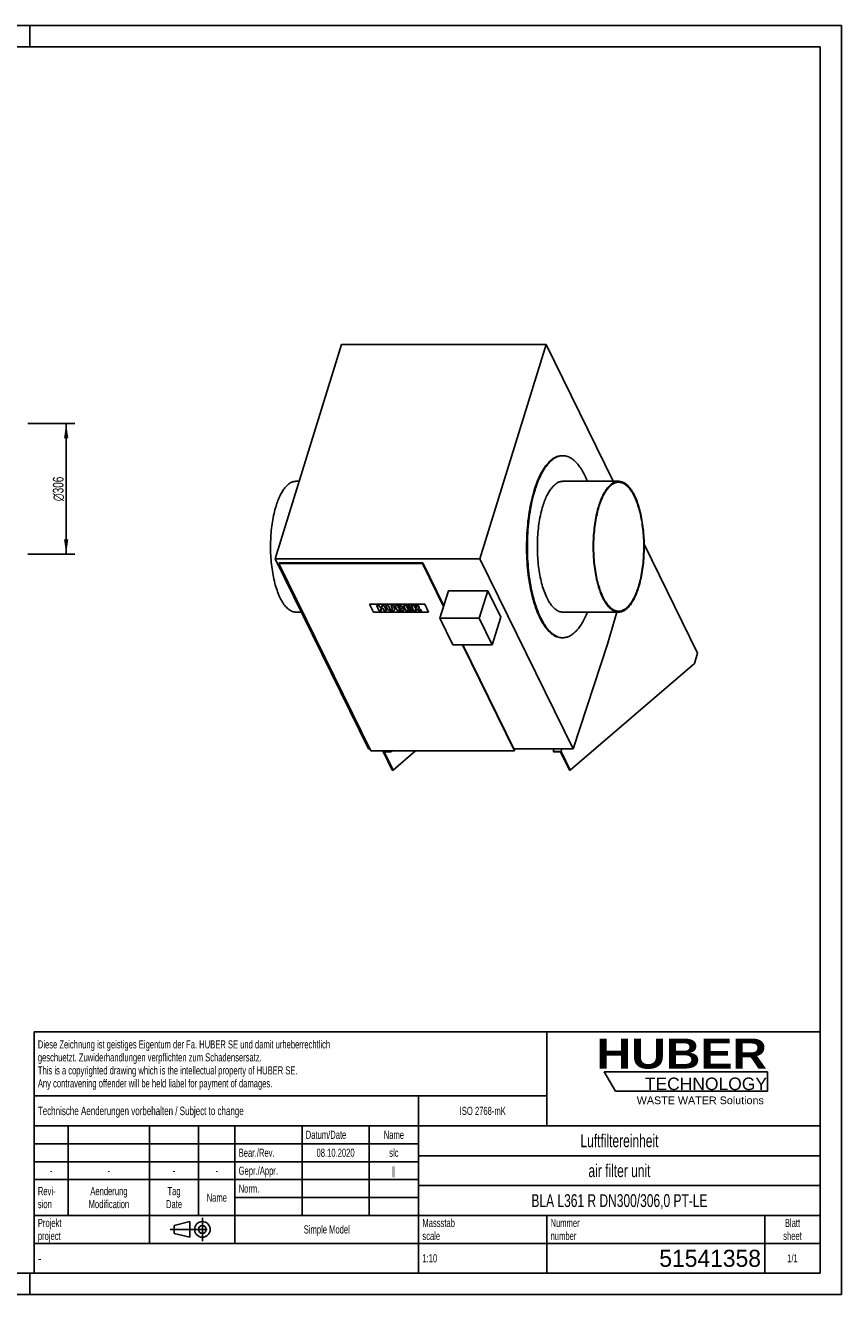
# Model space of a CAD drawing. Header units: millimetres. Extents: x 0 to 4200, y 0 to 2970.
# Tile 2 of 2: x 2290 to 4200, y 0 to 2970. Entities that reach past the tile are written whole.
import ezdxf

# ---------------------------------------------------------------- set-up
doc = ezdxf.new("R2010")
doc.units = ezdxf.units.MM
doc.header["$LTSCALE"] = 231
doc.linetypes.add('CENTER', pattern=[0.6, 0.375, -0.075, 0.075, -0.075])
doc.layers.get('0').update_dxf_attribs({"linetype": 'CONTINUOUS'})
for name, color, linetype in [('_2D-BEM', 7, 'CONTINUOUS'), ('_ACHSEN', 7, 'CONTINUOUS'), ('_KURVEN', 7, 'CONTINUOUS'), ('_ZEICHNUNGSELEM', 7, 'CONTINUOUS'), ('HUBER_Logo_BL0', 7, 'CONTINUOUS')]:
    doc.layers.add(name, color=color, linetype=linetype)
doc.styles.get("Standard").update_dxf_attribs({"font": 'txt', "width": 0.7})
doc.styles.add('TEXTSTYLE_2', font='ariblk.ttf')
doc.styles.add('TEXTSTYLE_3', font='arial.ttf')
doc.styles.add('TEXTSTYLE_4', font='gdt', dxfattribs={"width": 0.7})
doc.styles.add('TEXTSTYLE_5', font='txt', dxfattribs={"width": 0.8})
doc.styles.add('TEXTSTYLE_6', font='txt')
doc.dimstyles.new('DIMSTYLE_1', dxfattribs={"dimtxt": 25, "dimasz": 35, "dimexe": 2, "dimexo": 1, "dimtad": 1, "dimdec": 1, "dimtxsty": 'Standard', "dimblk": '_FILLED', "dimblk1": '_FILLED', "dimblk2": '_FILLED', "dimcen": 0.09, "dimadec": 1, "dimazin": 2, "dimtp": 0.5, "dimtm": 0.5, "dimtfac": 1, "dimtdec": 1, "dimtofl": 0, "dimtmove": 0, "dimatfit": 3, "dimldrblk": '_FILLED', "dimfxl": 1, "dimtolj": 1, "dimarcsym": 0})

# ---------------------------------------------------------------- blocks, each defined once
blk = doc.blocks.new('HUBER_LOGO_BL0', base_point=(3837.5, 503.7))
at = {"layer": 'HUBER_Logo_BL0', "color": 5, "linetype": 'Continuous'}
for p, q in [((4026.4, 521), (3643.9, 521)), ((3643.9, 521), (3670.9, 476)), ((4026.4, 521), (4026.4, 476)), ((3670.9, 476), (4026.4, 476))]:
    blk.add_line(p, q, dxfattribs=at)
at = {"layer": 'HUBER_Logo_BL0', "color": 2, "linetype": 'Continuous', "attachment_point": 3, "line_spacing_factor": 0.78}
for s, insert, char_height, width, style in [('HUBER\\P\\fArial;\\H29.25;TECHNOLOGY ', (4025.4, 599.1), 70.2, 387.672, 'TEXTSTYLE_2'), ('WASTE WATER Solutions', (4018, 463.6), 18, 297.033, 'TEXTSTYLE_3')]:
    blk.add_mtext(s, dxfattribs=dict(at, insert=insert, char_height=char_height, width=width, style=style))
blk = doc.blocks.new('_FILLED')
at = {"color": 0, "linetype": 'ByBlock'}
blk.add_solid([(0, 0), (-1, 0.143), (-1, -0.143)], dxfattribs=at)
blk = doc.blocks.new('*D2')
at = {"layer": '_2D-BEM', "color": 2, "linetype": 'Continuous', "transparency": 16777216}
for p, q in [((2295, 2038.4), (2405, 2038.4)), ((2385, 2038.4), (2385, 1885.4)), ((2385, 1732.4), (2385, 1885.4)), ((2295, 1732.4), (2405, 1732.4))]:
    blk.add_line(p, q, dxfattribs=at)
at = {"layer": '_2D-BEM', "color": 2, "linetype": 'Continuous', "transparency": 16777216, "xscale": 35, "yscale": 35, "zscale": 35}
for p, rotation in [((2385, 2038.4), 90), ((2385, 1732.4), 270)]:
    blk.add_blockref('_FILLED', p, dxfattribs=dict(at, rotation=rotation))
at = {"layer": '_2D-BEM', "color": 2, "linetype": 'Continuous', "transparency": 16777216, "insert": (2353.8, 1885.4), "char_height": 25, "width": 135.714, "attachment_point": 2, "rotation": 90, "line_spacing_factor": 0.9, "style": 'TEXTSTYLE_4'}
blk.add_mtext('{\\fgdt;n}\\ftxt;306', dxfattribs=at)
blk = doc.blocks.new('PROJEKTIONSMETHODE_1_BL1', base_point=(2680, 152.5))
at = {"color": 2, "linetype": 'CENTER'}
for p, q in [((2703.8, 180), (2703.8, 125)), ((2628.7, 152.5), (2731.3, 152.5))]:
    blk.add_line(p, q, dxfattribs=at)
at = {"color": 2, "linetype": 'Continuous'}
for p, q in [((2637.8, 161.7), (2674.5, 170.8)), ((2637.8, 143.3), (2637.8, 161.7)), ((2674.5, 134.2), (2674.5, 170.8)), ((2637.8, 143.3), (2674.5, 134.2))]:
    blk.add_line(p, q, dxfattribs=at)
for radius in [18.3, 9.17]:
    blk.add_circle((2703.8, 152.5), radius, dxfattribs=at)
blk = doc.blocks.new('*T9')
at = {"color": 3, "linetype": 'Continuous'}
for p, q in [((0, 0), (1840, 0)), ((0, 0), (0, -565)), ((1200, 0), (1200, -220)), ((1840, 0), (1840, -565)), ((0, -150), (1200, -150)), ((900, -150), (900, -565)), ((0, -220), (1840, -220)), ((80, -220), (80, -430)), ((270, -220), (270, -495)), ((385, -220), (385, -430)), ((470, -220), (470, -495)), ((627, -220), (627, -430)), ((784, -220), (784, -430)), ((0, -262), (900, -262)), ((900, -290), (1840, -290)), ((0, -304), (900, -304)), ((0, -346), (900, -346)), ((900, -360), (1840, -360)), ((470, -388), (900, -388)), ((0, -430), (1840, -430)), ((1200, -430), (1200, -565)), ((1710, -430), (1710, -565)), ((0, -495), (1840, -495)), ((0, -565), (1840, -565))]:
    blk.add_line(p, q, dxfattribs=at)
at = {"layer": '_ZEICHNUNGSELEM', "color": 2, "linetype": 'Continuous', "line_spacing_factor": 0.96}
for s, insert, char_height, width, attachment_point in [('Diese Zeichnung ist geistiges Eigentum der Fa. HUBER SE und damit urheberrechtlich \\Pgeschuetzt. Zuwiderhandlungen verpflichten zum Schadensersatz.\\PThis is a copyrighted drawing which is the intellectual property of HUBER SE.\\PAny contravening offender will be held liabel for payment of damages.', (8.75, -19.9), 19, 2214.8571, 1), ('Technische Aenderungen vorbehalten / Subject to change', (8.75, -175), 20, 1524.7619, 1), ('ISO 2768-mK', (1050, -175.5), 19, 332.9524, 2), ('Datum/Date', (635.75, -231.5), 19, 292.2381, 1), ('Name', (842, -231.5), 19, 126.6667, 2), ('Luftfiltereinheit', (1370, -240), 30, 641.4286, 2), ('Bear./Rev.', (478.75, -273.5), 19, 272.3333, 1), ('08.10.2020', (705.5, -273.5), 19, 281.381, 2), ('slc', (842, -273.5), 19, 77.8095, 2), ('-', (40, -315.5), 19, 34.381, 2), ('-', (175, -315.5), 19, 34.381, 2), ('-', (327.5, -315.5), 19, 34.381, 2), ('-', (427.5, -315.5), 19, 34.381, 2), ('Gepr./Appr.', (478.75, -315.5), 19, 299.4762, 1), ('||', (842, -315.5), 19, 50.6667, 2), ('air filter unit', (1370, -310), 30, 581.4286, 2), ('Revi-\\Psion', (8.75, -363.3), 19, 138.4286, 1), ('Aenderung\\PModification', (175, -363.3), 19, 295.8571, 2), ('Tag\\PDate', (327.5, -363.3), 19, 110.381, 2), ('Name', (427.5, -378.5), 19, 126.6667, 2), ('Norm. ', (478.75, -357.5), 19, 175.5238, 1), ('BLA L361 R DN300/306,0 PT-LE', (1370, -380), 30, 1272.8571, 2), ('Projekt\\Pproject', (8.75, -437.8), 19, 183.6667, 1), ('Massstab\\Pscale', (908.75, -437.8), 19, 224.381, 1), ('Nummer\\Pnumber', (1208.75, -437.8), 19, 186.381, 1), ('Blatt\\Psheet', (1775, -437.8), 19, 130.2857, 2), ('Simple Model', (685, -453), 19, 328.4286, 2), ('1:10', (908.75, -520.5), 19, 94.0952, 1), ('1/1', (1775, -520.5), 19, 79.619, 2)]:
    blk.add_mtext(s, dxfattribs=dict(at, insert=insert, char_height=char_height, width=width, attachment_point=attachment_point))
for s, insert, char_height, width, attachment_point, style in [('-', (8.75, -517.5), 25, 18.3333, 1, 'TEXTSTYLE_5'), ('51541358', (1701.25, -510), 40, 513.3333, 3, 'TEXTSTYLE_6')]:
    blk.add_mtext(s, dxfattribs=dict(at, insert=insert, char_height=char_height, width=width, attachment_point=attachment_point, style=style))

msp = doc.modelspace()

# ---------------------------------------------------------------- linework, layer by layer
at = {"color": 7, "linetype": 'Continuous'}
for p, q in [((0, 2970), (4200, 2970)), ((4200, 0), (4200, 2970)), ((3737.72, 1755.77), (3862.89, 1500.68)), ((2882.87, 1710.72), (2883.35, 1712.29)), ((2882.87, 1710.72), (3097.92, 1272.48)), ((3219.06, 1710.72), (2882.87, 1710.72)), ((3219.54, 1712.29), (2883.35, 1712.29)), ((3219.06, 1710.72), (3219.54, 1712.29)), ((3268.27, 1610.44), (3219.06, 1710.72)), ((3268.75, 1612.01), (3219.54, 1712.29)), ((3279.58, 1647.07), (3259.73, 1582.84)), ((3371.69, 1647.07), (3279.58, 1647.07)), ((3371.69, 1647.07), (3351.84, 1582.84)), ((3402.19, 1584.91), (3371.69, 1647.07)), ((3259.73, 1582.84), (3290.24, 1520.67)), ((3351.84, 1582.84), (3259.73, 1582.84)), ((3382.34, 1520.67), (3351.84, 1582.84)), ((3402.19, 1584.91), (3382.34, 1520.67)), ((3290.24, 1520.67), (3382.34, 1520.67)), ((3434.11, 1272.48), (3312.32, 1520.67)), ((3434.6, 1274.05), (3313.57, 1520.67)), ((3862.89, 1500.68), (3855.63, 1477.18)), ((3855.63, 1477.18), (3564.7, 1227.48)), ((3526.84, 1277.21), (3524.92, 1270.99)), ((3543.35, 1270.99), (3545.27, 1277.21)), ((3097.92, 1272.48), (3434.11, 1272.48)), ((3127.03, 1270.99), (3127.49, 1272.48)), ((3148.38, 1227.48), (3127.03, 1270.99)), ((3127.03, 1270.99), (3145.45, 1270.99)), ((3129.48, 1269.75), (3146.06, 1269.75)), ((3150.22, 1227.48), (3129.48, 1269.75)), ((3145.45, 1270.99), (3145.91, 1272.48)), ((3145.45, 1270.99), (3146.06, 1269.75)), ((3146.06, 1269.75), (3146.9, 1272.48)), ((3202.65, 1272.48), (3150.22, 1227.48)), ((3434.11, 1272.48), (3434.6, 1274.05)), ((3524.92, 1270.99), (3525.53, 1269.75)), ((3524.92, 1270.99), (3543.35, 1270.99)), ((3525.53, 1269.75), (3542.11, 1269.75)), ((3562.86, 1227.48), (3542.11, 1269.75)), ((3564.7, 1227.48), (3543.35, 1270.99)), ((3148.38, 1227.48), (3150.22, 1227.48)), ((3562.86, 1227.48), (3564.7, 1227.48)), ((0, 0), (4200, 0))]:
    msp.add_line(p, q, dxfattribs=at)
at = {"color": 3, "linetype": 'Continuous'}
for p, q in [((4200, 2970), (0, 2970)), ((2300, 2970), (2300, 2920)), ((4200, 2970), (4200, 0)), ((2300, 0), (2300, 50)), ((4200, 0), (0, 0))]:
    msp.add_line(p, q, dxfattribs=at)
at = {"color": 5, "linetype": 'Continuous'}
for p, q in [((4150, 2920), (50, 2920)), ((4150, 50), (4150, 2920)), ((50, 50), (4150, 50))]:
    msp.add_line(p, q, dxfattribs=at)
at = {"layer": '_ACHSEN', "color": 7, "linetype": 'Continuous'}
for p, q in [((3029.48, 2222.99), (2874.55, 1721.66)), ((3029.48, 2222.99), (3508.43, 2222.99)), ((3508.43, 2222.99), (3353.51, 1721.66)), ((3665.41, 1903.1), (3508.43, 2222.99)), ((3545.55, 1963.1), (3547.39, 1963.1)), ((2922.91, 1903.1), (2930.62, 1903.1)), ((3547.39, 1903.1), (3678.18, 1903.1)), ((2874.55, 1721.66), (3092.66, 1277.21)), ((2874.55, 1721.66), (3353.51, 1721.66)), ((3353.51, 1721.66), (3571.61, 1277.21)), ((2922.91, 1597.1), (2935.68, 1597.1)), ((3547.39, 1597.1), (3678.18, 1597.1)), ((3652.12, 1521.66), (3673.98, 1597.1)), ((3545.55, 1537.1), (3547.39, 1537.1)), ((3571.61, 1277.21), (3652.12, 1521.66)), ((3092.66, 1277.21), (3095.6, 1277.21)), ((3433.05, 1277.21), (3571.61, 1277.21))]:
    msp.add_line(p, q, dxfattribs=at)
for centre, start, end in [((3547.39, 1930.75), 90.00146, 93.2589), ((3547.39, 1569.45), 266.73954, 269.9985)]:
    msp.add_arc(centre, 32.35, start, end, dxfattribs=at)
for points, knots in [([(3480.57, 1882.5), (3482.44, 1888.53), (3486.38, 1900.01), (3493.26, 1916.02), (3500.79, 1929.96), (3508.89, 1941.67), (3517.48, 1951.02), (3526.5, 1957.88), (3534.48, 1961.48), (3540.84, 1962.87), (3543.99, 1963.1), (3545.55, 1963.1)], [0, 0, 0, 0, 0.1727604, 0.3318194, 0.476262, 0.6057285, 0.7206206, 0.8224004, 0.9139514, 0.9573473, 1, 1, 1, 1]), ([(3482.41, 1882.5), (3484.23, 1888.39), (3488.08, 1899.61), (3494.76, 1915.29), (3502.08, 1929.02), (3509.94, 1940.63), (3518.27, 1950), (3527.01, 1957.02), (3534.75, 1960.89), (3540.95, 1962.57), (3544.02, 1962.96), (3545.55, 1963.05)], [0, 0, 0, 0, 0.1715307, 0.3298314, 0.4740217, 0.6037241, 0.719245, 0.8218353, 0.9140148, 0.9574952, 1, 1, 1, 1]), ([(3547.39, 1963.1), (3550.06, 1963.1), (3555.57, 1962.4), (3563.6, 1959.33), (3571.41, 1954.32), (3578.95, 1947.44), (3586.16, 1938.76), (3593.01, 1928.38), (3599.43, 1916.37), (3603.25, 1907.69), (3605.09, 1903.12)], [0, 0, 0, 0, 0.0914398, 0.1874018, 0.2916724, 0.4069583, 0.5349233, 0.6763842, 0.8315138, 1, 1, 1, 1]), ([(2876.24, 1845.21), (2877.58, 1849.54), (2880.41, 1857.78), (2885.35, 1869.28), (2890.76, 1879.29), (2896.58, 1887.71), (2902.75, 1894.42), (2909.23, 1899.35), (2914.96, 1901.94), (2919.53, 1902.94), (2921.79, 1903.1), (2922.91, 1903.1)], [0, 0, 0, 0, 0.1727604, 0.3318194, 0.476262, 0.6057285, 0.7206206, 0.8224004, 0.9139514, 0.9573473, 1, 1, 1, 1]), ([(3500.72, 1845.21), (3502.06, 1849.54), (3504.89, 1857.78), (3509.83, 1869.28), (3515.24, 1879.29), (3521.06, 1887.71), (3527.23, 1894.42), (3533.71, 1899.35), (3539.44, 1901.94), (3544.01, 1902.94), (3546.27, 1903.1), (3547.39, 1903.1)], [0, 0, 0, 0, 0.1727604, 0.3318194, 0.476262, 0.6057285, 0.7206206, 0.8224004, 0.9139514, 0.9573473, 1, 1, 1, 1]), ([(3631.51, 1845.21), (3632.85, 1849.54), (3635.68, 1857.78), (3640.62, 1869.28), (3646.03, 1879.29), (3651.85, 1887.71), (3658.02, 1894.42), (3664.5, 1899.35), (3670.23, 1901.94), (3674.8, 1902.94), (3677.06, 1903.1), (3678.18, 1903.1)], [0, 0, 0, 0, 0.1727604, 0.3318194, 0.476262, 0.6057285, 0.7206206, 0.8224004, 0.9139514, 0.9573473, 1, 1, 1, 1]), ([(3632.12, 1843.96), (3633.44, 1848.24), (3636.23, 1856.38), (3641.11, 1867.72), (3646.45, 1877.61), (3652.19, 1885.91), (3658.29, 1892.54), (3664.68, 1897.4), (3670.33, 1899.95), (3674.84, 1900.94), (3677.07, 1901.1), (3678.18, 1901.1)], [0, 0, 0, 0, 0.1727604, 0.3318194, 0.476262, 0.6057285, 0.7206206, 0.8224004, 0.9139514, 0.9573473, 1, 1, 1, 1]), ([(3678.18, 1903.1), (3679.57, 1903.1), (3682.41, 1902.84), (3688.15, 1901.27), (3693.68, 1898.11), (3698.79, 1893.79), (3702.65, 1889.73), (3706.39, 1885), (3711.36, 1877.56), (3717.08, 1866.65), (3722.97, 1851.73), (3728.02, 1834.85), (3732.1, 1816.33), (3735.15, 1796.53), (3737.11, 1775.83), (3737.93, 1754.62), (3737.59, 1733.33), (3736.12, 1712.36), (3733.53, 1692.13), (3729.87, 1673.02), (3726.65, 1660.82), (3724.85, 1654.99)], [0, 0, 0, 0, 0.0154309, 0.0312752, 0.0655506, 0.0846202, 0.1051955, 0.1273841, 0.1512435, 0.2039843, 0.2632215, 0.3283569, 0.398536, 0.4727199, 0.5497393, 0.6283385, 0.707216, 0.7850621, 0.860597, 0.9326096, 1, 1, 1, 1]), ([(3678.18, 1901.1), (3679.56, 1901.1), (3682.35, 1900.84), (3688.02, 1899.29), (3693.48, 1896.17), (3698.52, 1891.91), (3702.33, 1887.91), (3706.02, 1883.24), (3710.93, 1875.9), (3716.57, 1865.12), (3722.39, 1850.4), (3727.36, 1833.74), (3731.4, 1815.47), (3734.41, 1795.92), (3736.34, 1775.49), (3737.15, 1754.56), (3736.82, 1733.55), (3735.36, 1712.86), (3732.8, 1692.89), (3729.19, 1674.03), (3726.02, 1661.98), (3724.24, 1656.24)], [0, 0, 0, 0, 0.0154309, 0.0312752, 0.0655506, 0.0846202, 0.1051955, 0.1273841, 0.1512435, 0.2039843, 0.2632215, 0.3283569, 0.398536, 0.4727199, 0.5497393, 0.6283385, 0.707216, 0.7850621, 0.860597, 0.9326096, 1, 1, 1, 1]), ([(3480.57, 1882.5), (3478.07, 1874.4), (3473.58, 1857.4), (3468.49, 1830.8), (3464.89, 1802.64), (3462.83, 1773.45), (3462.37, 1743.81), (3463.51, 1714.29), (3466.23, 1685.46), (3470.48, 1657.9), (3476.17, 1632.11), (3483.18, 1608.62), (3490.21, 1590.84), (3496.46, 1578.19), (3501.25, 1569.8), (3506.27, 1562.3), (3511.47, 1555.71), (3516.85, 1550.06), (3522.38, 1545.39), (3528.04, 1541.72), (3533.81, 1539.06), (3539.66, 1537.46), (3543.6, 1537.1), (3545.55, 1537.1)], [0, 0, 0, 0, 0.0673827, 0.1393871, 0.2149134, 0.2927506, 0.371619, 0.4502093, 0.5272198, 0.6013952, 0.6715663, 0.7366943, 0.7959247, 0.82314, 0.8486841, 0.8725408, 0.8947268, 0.9152997, 0.9343672, 0.9520975, 0.9687284, 0.9845709, 1, 1, 1, 1]), ([(3482.41, 1882.5), (3479.93, 1874.48), (3475.49, 1857.67), (3470.43, 1831.36), (3466.82, 1803.5), (3464.73, 1774.62), (3464.2, 1745.27), (3465.24, 1716.02), (3467.84, 1687.42), (3471.94, 1660.01), (3477.45, 1634.31), (3484.29, 1610.82), (3492.3, 1589.95), (3500.08, 1574.61), (3506.85, 1564.07), (3511.96, 1557.31), (3517.25, 1551.48), (3522.68, 1546.59), (3528.25, 1542.67), (3533.94, 1539.75), (3539.7, 1537.84), (3543.62, 1537.26), (3545.55, 1537.15)], [0, 0, 0, 0, 0.0670191, 0.1386014, 0.213676, 0.2910637, 0.3695182, 0.4477624, 0.5245256, 0.5985792, 0.6687748, 0.7340869, 0.7936622, 0.8468872, 0.8710305, 0.8935206, 0.9144025, 0.9337677, 0.951763, 0.9686007, 0.9845634, 1, 1, 1, 1]), ([(2876.24, 1845.21), (2874.44, 1839.38), (2871.22, 1827.18), (2867.56, 1808.07), (2864.97, 1787.84), (2863.49, 1766.87), (2863.16, 1745.58), (2863.98, 1724.38), (2865.93, 1703.67), (2868.99, 1683.87), (2873.07, 1665.35), (2878.11, 1648.47), (2884.01, 1633.55), (2889.73, 1622.64), (2894.69, 1615.2), (2898.43, 1610.47), (2902.3, 1606.41), (2907.41, 1602.09), (2912.94, 1598.93), (2918.68, 1597.36), (2921.51, 1597.1), (2922.91, 1597.1)], [0, 0, 0, 0, 0.0673904, 0.139403, 0.2149379, 0.292784, 0.3716615, 0.4502607, 0.5272801, 0.601464, 0.6716431, 0.7367785, 0.7960157, 0.8487565, 0.8726159, 0.8948045, 0.9153798, 0.9344494, 0.9687248, 0.9845691, 1, 1, 1, 1]), ([(3500.72, 1845.21), (3498.92, 1839.38), (3495.7, 1827.18), (3492.04, 1808.07), (3489.45, 1787.84), (3487.97, 1766.87), (3487.64, 1745.58), (3488.46, 1724.38), (3490.41, 1703.67), (3493.46, 1683.87), (3497.55, 1665.35), (3502.59, 1648.47), (3508.49, 1633.55), (3514.21, 1622.64), (3519.17, 1615.2), (3522.91, 1610.47), (3526.78, 1606.41), (3531.89, 1602.09), (3537.41, 1598.93), (3543.16, 1597.36), (3545.99, 1597.1), (3547.39, 1597.1)], [0, 0, 0, 0, 0.0673904, 0.139403, 0.2149379, 0.292784, 0.3716615, 0.4502607, 0.5272801, 0.601464, 0.6716431, 0.7367785, 0.7960157, 0.8487565, 0.8726159, 0.8948045, 0.9153798, 0.9344494, 0.9687248, 0.9845691, 1, 1, 1, 1]), ([(3631.51, 1845.21), (3629.71, 1839.38), (3626.49, 1827.18), (3622.83, 1808.07), (3620.24, 1787.84), (3618.76, 1766.87), (3618.43, 1745.58), (3619.25, 1724.38), (3621.2, 1703.67), (3624.26, 1683.87), (3628.34, 1665.35), (3633.38, 1648.47), (3639.28, 1633.55), (3645, 1622.64), (3649.96, 1615.2), (3653.7, 1610.47), (3657.57, 1606.41), (3662.68, 1602.09), (3668.21, 1598.93), (3673.95, 1597.36), (3676.78, 1597.1), (3678.18, 1597.1)], [0, 0, 0, 0, 0.0673904, 0.139403, 0.2149379, 0.292784, 0.3716615, 0.4502607, 0.5272801, 0.601464, 0.6716431, 0.7367785, 0.7960157, 0.8487565, 0.8726159, 0.8948045, 0.9153798, 0.9344494, 0.9687248, 0.9845691, 1, 1, 1, 1]), ([(3632.12, 1843.96), (3630.34, 1838.22), (3627.16, 1826.17), (3623.56, 1807.31), (3621, 1787.34), (3619.54, 1766.65), (3619.21, 1745.64), (3620.02, 1724.71), (3621.95, 1704.28), (3624.96, 1684.73), (3628.99, 1666.46), (3633.97, 1649.8), (3639.79, 1635.08), (3645.43, 1624.31), (3650.33, 1616.97), (3654.02, 1612.29), (3657.84, 1608.29), (3662.88, 1604.03), (3668.34, 1600.91), (3674, 1599.36), (3676.8, 1599.1), (3678.18, 1599.1)], [0, 0, 0, 0, 0.0673904, 0.139403, 0.2149379, 0.292784, 0.3716615, 0.4502607, 0.5272801, 0.601464, 0.6716431, 0.7367785, 0.7960157, 0.8487565, 0.8726159, 0.8948045, 0.9153798, 0.9344494, 0.9687248, 0.9845691, 1, 1, 1, 1]), ([(3678.18, 1599.1), (3679.28, 1599.1), (3681.52, 1599.26), (3686.02, 1600.25), (3691.68, 1602.8), (3698.07, 1607.67), (3704.17, 1614.29), (3709.91, 1622.6), (3715.25, 1632.48), (3720.12, 1643.83), (3722.92, 1651.96), (3724.24, 1656.24)], [0, 0, 0, 0, 0.0426527, 0.0860486, 0.1775996, 0.2793794, 0.3942715, 0.523738, 0.6681806, 0.8272396, 1, 1, 1, 1]), ([(3678.18, 1597.1), (3679.3, 1597.1), (3681.56, 1597.27), (3686.13, 1598.26), (3691.86, 1600.85), (3698.34, 1605.78), (3704.51, 1612.49), (3710.33, 1620.91), (3715.74, 1630.92), (3720.68, 1642.42), (3723.51, 1650.66), (3724.85, 1654.99)], [0, 0, 0, 0, 0.0426527, 0.0860486, 0.1775996, 0.2793794, 0.3942715, 0.523738, 0.6681806, 0.8272396, 1, 1, 1, 1]), ([(3547.39, 1537.1), (3550.06, 1537.1), (3555.57, 1537.8), (3563.6, 1540.87), (3571.41, 1545.88), (3578.95, 1552.77), (3586.16, 1561.44), (3593.01, 1571.83), (3599.44, 1583.84), (3603.25, 1592.51), (3605.09, 1597.08)], [0, 0, 0, 0, 0.0914382, 0.1873988, 0.2916685, 0.4069543, 0.5349197, 0.6763815, 0.8315124, 1, 1, 1, 1])]:
    msp.add_open_spline(points, degree=3, knots=knots, dxfattribs=at)
at = {"layer": '_KURVEN', "color": 4, "linetype": 'Continuous'}
for p, q in [((3224.13, 1615.92), (3095.18, 1615.92)), ((3095.18, 1615.92), (3104.33, 1597.28)), ((3111.36, 1612.82), (3117.46, 1600.38)), ((3117.05, 1612.82), (3111.36, 1612.82)), ((3119.18, 1608.47), (3117.05, 1612.82)), ((3125.4, 1608.47), (3119.18, 1608.47)), ((3123.15, 1600.38), (3120.68, 1605.41)), ((3120.68, 1605.41), (3126.9, 1605.41)), ((3123.27, 1612.82), (3125.4, 1608.47)), ((3128.99, 1612.82), (3123.27, 1612.82)), ((3126.9, 1605.41), (3129.37, 1600.38)), ((3135.09, 1600.38), (3128.99, 1612.82)), ((3138.46, 1612.82), (3132.78, 1612.82)), ((3132.78, 1612.82), (3136.42, 1605.4)), ((3142.18, 1605.23), (3138.46, 1612.82)), ((3144.76, 1612.82), (3148.48, 1605.23)), ((3150.43, 1612.82), (3144.76, 1612.82)), ((3154.07, 1605.4), (3150.43, 1612.82)), ((3154.22, 1612.82), (3160.32, 1600.38)), ((3164.87, 1612.82), (3154.22, 1612.82)), ((3162.35, 1607.94), (3161.2, 1610.3)), ((3161.2, 1610.3), (3163.71, 1610.3)), ((3164.83, 1607.94), (3162.35, 1607.94)), ((3164.75, 1603.06), (3163.51, 1605.57)), ((3163.51, 1605.57), (3166.4, 1605.57)), ((3189.46, 1612.82), (3174.21, 1612.82)), ((3174.21, 1612.82), (3180.31, 1600.38)), ((3182.19, 1608.19), (3181.22, 1610.16)), ((3181.22, 1610.16), (3190.77, 1610.16)), ((3191.04, 1608.19), (3182.19, 1608.19)), ((3183.43, 1605.65), (3192.29, 1605.65)), ((3184.63, 1603.2), (3183.43, 1605.65)), ((3190.77, 1610.16), (3189.46, 1612.82)), ((3192.29, 1605.65), (3191.04, 1608.19)), ((3202.37, 1612.82), (3192.88, 1612.82)), ((3192.88, 1612.82), (3198.98, 1600.38)), ((3199.83, 1610.31), (3202.33, 1610.31)), ((3201.07, 1607.78), (3199.83, 1610.31)), ((3203.47, 1607.78), (3201.07, 1607.78)), ((3204.7, 1600.38), (3202.22, 1605.43)), ((3202.22, 1605.43), (3202.73, 1605.43)), ((3205.76, 1604.18), (3210.67, 1600.38)), ((3217.1, 1600.38), (3212.57, 1603.98)), ((3233.28, 1597.28), (3224.13, 1615.92)), ((3104.33, 1597.28), (3233.28, 1597.28)), ((3117.46, 1600.38), (3123.15, 1600.38)), ((3129.37, 1600.38), (3135.09, 1600.38)), ((3160.32, 1600.38), (3170.14, 1600.38)), ((3167.65, 1603.06), (3164.75, 1603.06)), ((3180.31, 1600.38), (3195.84, 1600.38)), ((3194.46, 1603.2), (3184.63, 1603.2)), ((3195.84, 1600.38), (3194.46, 1603.2)), ((3198.98, 1600.38), (3204.7, 1600.38)), ((3210.67, 1600.38), (3217.1, 1600.38))]:
    msp.add_line(p, q, dxfattribs=at)
for points in [[(3137.98, 1603.3), (3137.23, 1604.1), (3136.72, 1604.79), (3136.42, 1605.4)], [(3142.18, 1605.23), (3142.52, 1604.55), (3143.05, 1604.02), (3143.79, 1603.64)], [(3148.42, 1603.63), (3148.79, 1604.01), (3148.82, 1604.54), (3148.48, 1605.23)], [(3154.07, 1605.4), (3154.43, 1604.67), (3154.6, 1603.98), (3154.58, 1603.33)], [(3165.67, 1609.99), (3165.22, 1610.2), (3164.56, 1610.3), (3163.71, 1610.3)], [(3164.83, 1607.94), (3165.71, 1607.94), (3166.27, 1608.04), (3166.53, 1608.25)], [(3164.87, 1612.82), (3166.64, 1612.82), (3168.15, 1612.52), (3169.39, 1611.93)], [(3166.61, 1609.14), (3166.44, 1609.5), (3166.12, 1609.79), (3165.67, 1609.99)], [(3168.66, 1605.23), (3168.15, 1605.46), (3167.4, 1605.57), (3166.4, 1605.57)], [(3166.53, 1608.25), (3166.78, 1608.45), (3166.8, 1608.75), (3166.61, 1609.14)], [(3169.69, 1604.35), (3169.51, 1604.72), (3169.17, 1605.01), (3168.66, 1605.23)], [(3169.39, 1611.93), (3170.64, 1611.33), (3171.48, 1610.59), (3171.91, 1609.72)], [(3169.56, 1603.4), (3169.84, 1603.64), (3169.89, 1603.95), (3169.69, 1604.35)], [(3171.82, 1607.83), (3171.54, 1607.47), (3171.01, 1607.2), (3170.24, 1607)], [(3170.24, 1607), (3171.67, 1606.78), (3172.81, 1606.41), (3173.7, 1605.89)], [(3171.91, 1609.72), (3172.27, 1608.98), (3172.24, 1608.36), (3171.82, 1607.83)], [(3173.7, 1605.89), (3174.59, 1605.36), (3175.22, 1604.71), (3175.61, 1603.92)], [(3175.61, 1603.92), (3175.93, 1603.28), (3175.99, 1602.69), (3175.79, 1602.18)], [(3204.61, 1609.98), (3204.13, 1610.2), (3203.36, 1610.31), (3202.33, 1610.31)], [(3202.37, 1612.82), (3204.13, 1612.82), (3205.52, 1612.71), (3206.55, 1612.51)], [(3204.26, 1605.14), (3203.76, 1605.33), (3203.24, 1605.43), (3202.73, 1605.43)], [(3203.47, 1607.78), (3203.72, 1607.78), (3204.2, 1607.83), (3204.9, 1607.94)], [(3205.76, 1604.18), (3205.13, 1604.67), (3204.64, 1604.99), (3204.26, 1605.14)], [(3205.63, 1609.06), (3205.44, 1609.46), (3205.1, 1609.76), (3204.61, 1609.98)], [(3204.9, 1607.94), (3205.25, 1608), (3205.49, 1608.13), (3205.63, 1608.34)], [(3205.63, 1608.34), (3205.76, 1608.54), (3205.77, 1608.79), (3205.63, 1609.06)], [(3206.55, 1612.51), (3207.58, 1612.31), (3208.51, 1611.93), (3209.36, 1611.37)], [(3210.22, 1606.36), (3209.83, 1606.16), (3209.25, 1606), (3208.45, 1605.87)], [(3208.45, 1605.87), (3209.21, 1605.71), (3209.79, 1605.56), (3210.17, 1605.41)], [(3209.36, 1611.37), (3210.19, 1610.82), (3210.81, 1610.15), (3211.2, 1609.36)], [(3210.17, 1605.41), (3210.43, 1605.3), (3210.83, 1605.09), (3211.4, 1604.75)], [(3211.42, 1607.57), (3211.23, 1607.08), (3210.83, 1606.67), (3210.22, 1606.36)], [(3211.2, 1609.36), (3211.54, 1608.67), (3211.61, 1608.08), (3211.42, 1607.57)], [(3211.4, 1604.75), (3211.95, 1604.42), (3212.34, 1604.17), (3212.57, 1603.98)], [(3139.89, 1601.87), (3139.07, 1602.33), (3138.43, 1602.81), (3137.98, 1603.3)], [(3142.37, 1600.8), (3141.53, 1601.05), (3140.7, 1601.41), (3139.89, 1601.87)], [(3145.27, 1600.3), (3144.17, 1600.38), (3143.2, 1600.55), (3142.37, 1600.8)], [(3143.79, 1603.64), (3144.53, 1603.26), (3145.4, 1603.07), (3146.4, 1603.07)], [(3148.27, 1600.17), (3147.37, 1600.17), (3146.37, 1600.21), (3145.27, 1600.3)], [(3146.4, 1603.07), (3147.38, 1603.07), (3148.05, 1603.26), (3148.42, 1603.63)], [(3152.05, 1600.59), (3151.08, 1600.32), (3149.82, 1600.17), (3148.27, 1600.17)], [(3153.82, 1601.61), (3153.33, 1601.12), (3152.75, 1600.78), (3152.05, 1600.59)], [(3154.58, 1603.33), (3154.56, 1602.67), (3154.31, 1602.11), (3153.82, 1601.61)], [(3167.65, 1603.06), (3168.63, 1603.06), (3169.27, 1603.17), (3169.56, 1603.4)], [(3172.61, 1600.55), (3171.39, 1600.44), (3170.56, 1600.38), (3170.14, 1600.38)], [(3174.57, 1600.96), (3174.19, 1600.77), (3173.53, 1600.64), (3172.61, 1600.55)], [(3175.79, 1602.18), (3175.6, 1601.66), (3175.19, 1601.26), (3174.57, 1600.96)]]:
    msp.add_open_spline(points, degree=3, dxfattribs=at)

# ---------------------------------------------------------------- block references
msp.add_blockref('*T9', (2310, 615))
at = {"color": 2, "linetype": 'Continuous'}
msp.add_blockref('PROJEKTIONSMETHODE_1_BL1', (2680, 152.5), dxfattribs=at)
at = {"layer": 'HUBER_Logo_BL0'}
msp.add_blockref('HUBER_LOGO_BL0', (3837.5, 503.74), dxfattribs=at)

# ---------------------------------------------------------------- dimensions: what is measured, and where the dimension line sits
at = {"layer": '_2D-BEM', "color": 2, "linetype": 'Continuous'}
dim = msp.add_linear_dim(base=(2385.03, 2038.4), p1=(2294.03, 1732.4), p2=(2294.03, 2038.4), angle=90, text='%%c<>', dimstyle='DIMSTYLE_1', dxfattribs=at)
dim.commit()
dim.dimension.update_dxf_attribs({"geometry": '*D2', "text_midpoint": (2385.03, 1885.4), "dimtype": 160})

doc.saveas('drawing.dxf')
